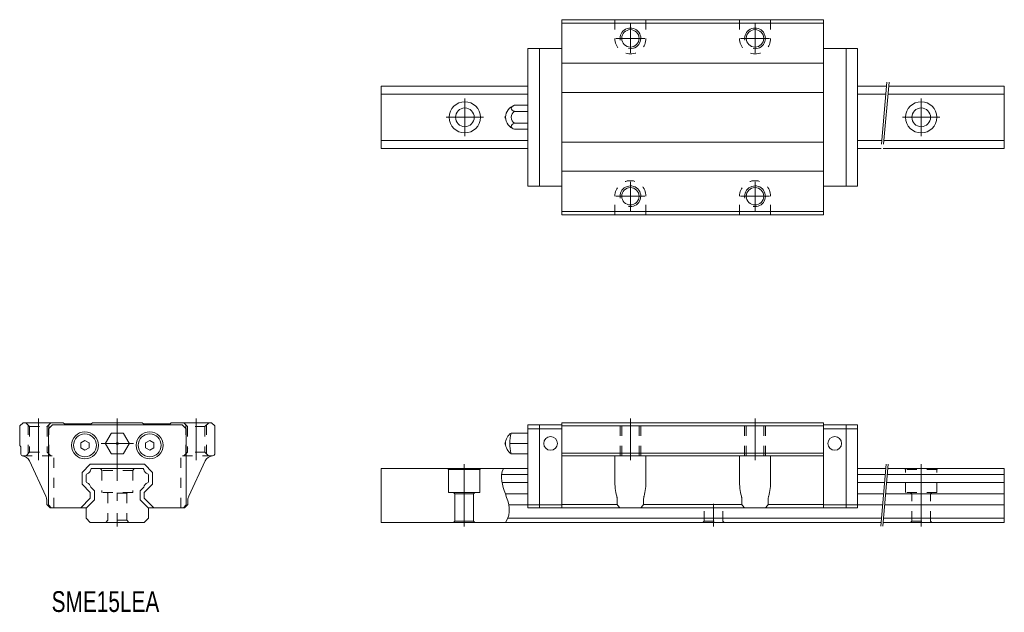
# Model space of a CAD drawing. Header units: inches. Extents: x -24 to 214, y -22 to 121.
import ezdxf

# ---------------------------------------------------------------- set-up
doc = ezdxf.new("R2010")
doc.units = ezdxf.units.IN
for name, pattern in [('CENTER', [22.8, 15, -3, 1.8, -3]), ('DASHED', [4.8, 2.4, -2.4]), ('PHANTOM', [27.6, 15, -3, 1.8, -3, 1.8, -3])]:
    doc.linetypes.add(name, pattern=pattern)
for name, color, linetype, lineweight in [('SHS15C [57]', 89, 'Continuous', 0), ('SHS15V [55]', 89, 'Continuous', 0), ('SME15EA [2]', 89, 'Continuous', 0), ('Unnamed [1]', 89, 'Continuous', 0), ('未命名 [3]', 89, 'Continuous', 0)]:
    doc.layers.add(name, color=color, linetype=linetype, lineweight=lineweight)
doc.styles.add('CK_TEXT_STYLE_0035', font='Smooth', dxfattribs={"width": 0.75, "height": 5})

msp = doc.modelspace()

# ---------------------------------------------------------------- linework, layer by layer
at = {"layer": 'SHS15C [57]', "color": 4, "linetype": 'Continuous', "lineweight": 0}
for p, q in [((-16.6, 22.5), (-15.6, 23.5)), ((-16.6, 22.5), (-16.6, 4.2)), ((15.6, 23.5), (-15.6, 23.5)), ((16.6, 22.5), (15.6, 23.5)), ((16.6, 22.5), (16.6, 4.2)), ((-15.9, 3.5), (-16.6, 4.2)), ((15.9, 3.5), (16.6, 4.2))]:
    msp.add_line(p, q, dxfattribs=at)
at = {"layer": 'SHS15V [55]', "color": 47, "linetype": 'Continuous', "lineweight": 0}
msp.add_line((16.9, 17.9), (16.95, 17.95), dxfattribs=at)
for end in [143.1301, 143.1301, 143.1289]:
    msp.add_arc((-16.6, 22.69), 0.5, 135, end, dxfattribs=at)
at = {"layer": 'SME15EA [2]', "color": 4, "linetype": 'Continuous', "lineweight": 0}
for p, q in [((170, 121), (107, 121)), ((107, 74), (107, 121)), ((170, 74), (170, 121)), ((170, 120.2), (107, 120.2)), ((170, 110.5), (107, 110.5)), ((170, 103.5), (107, 103.5)), ((170, 91.5), (107, 91.5)), ((170, 84.5), (107, 84.5)), ((170, 74.8), (107, 74.8)), ((170, 74), (107, 74)), ((-23.5, 23.2), (-22.7, 24)), ((-22.7, 24), (-13, 24)), ((-12.7, 23.7), (-13, 24)), ((-6.3, 23.7), (-6, 24)), ((6, 24), (-6, 24)), ((6.3, 23.7), (6, 24)), ((12.7, 23.7), (13, 24)), ((22.7, 24), (13, 24)), ((23.5, 23.2), (22.7, 24)), ((-23.5, 18.5), (-23.5, 23.2)), ((-12.7, 23.7), (-6.3, 23.7)), ((12.7, 23.7), (6.3, 23.7)), ((23.5, 16.69), (23.5, 23.2)), ((-23.2, 18.2), (-23.5, 18.5)), ((-23.2, 16.39), (-23.2, 18.2)), ((-17.19, 6.3), (-21.16, 14.82)), ((17.19, 6.3), (21.16, 14.82)), ((-17, 4.3), (-17, 5.46)), ((17, 4.3), (17, 5.46)), ((-17, 4.3), (-16.2, 3.5)), ((16.2, 3.5), (7.4, 3.5)), ((17, 4.3), (16.2, 3.5))]:
    msp.add_line(p, q, dxfattribs=at)
at = {"layer": 'SME15EA [2]', "color": 252, "linetype": 'DASHED', "lineweight": 0}
for p, q in [((119.75, 121), (119.75, 116.5)), ((127.25, 121), (127.25, 116.5)), ((149.75, 121), (149.75, 116.5)), ((157.25, 121), (157.25, 116.5)), ((119.75, 74), (119.75, 78.5)), ((127.25, 74), (127.25, 78.5)), ((149.75, 74), (149.75, 78.5)), ((157.25, 74), (157.25, 78.5)), ((-22, 24), (-21.1, 23.1)), ((-16, 24), (-16.9, 23.1)), ((22, 24), (21.1, 23.1)), ((-21.5, 23.5), (-21.5, 16.48)), ((-21.1, 23.1), (-16.9, 23.1)), ((-21.1, 23.1), (-21.1, 16.88)), ((-16.9, 23.1), (-16.9, 16.88)), ((-16.5, 23.5), (-16.5, 16.48)), ((16.5, 23.5), (16.5, 16.48)), ((16.9, 23.1), (16.9, 16.88)), ((21.1, 23.1), (16.9, 23.1)), ((21.1, 23.1), (21.1, 16.88)), ((21.5, 23.5), (21.5, 16.48)), ((-21.98, 16), (-21.1, 16.88)), ((-21.1, 16.88), (-16.9, 16.88)), ((-16.02, 16), (-16.9, 16.88)), ((16.02, 16), (16.9, 16.88)), ((21.1, 16.88), (16.9, 16.88)), ((21.98, 16), (21.1, 16.88)), ((-22.87, 16), (-15.25, 16)), ((-15.25, 3.5), (-15.25, 16)), ((15.25, 3.5), (15.25, 16)), ((22.89, 16), (15.25, 16))]:
    msp.add_line(p, q, dxfattribs=at)
at = {"layer": 'SME15EA [2]', "color": 252, "linetype": 'CENTER', "lineweight": 0}
for p, q in [((123.5, 113), (123.5, 120)), ((153.5, 113), (153.5, 120)), ((127, 116.5), (120, 116.5)), ((157, 116.5), (150, 116.5)), ((123.5, 75), (123.5, 82)), ((153.5, 75), (153.5, 82)), ((127, 78.5), (120, 78.5)), ((157, 78.5), (150, 78.5)), ((-19, 25), (-19, 15)), ((19, 25), (19, 15))]:
    msp.add_line(p, q, dxfattribs=at)
at = {"layer": 'SME15EA [2]', "color": 4, "linetype": 'Continuous', "lineweight": 0}
for centre in [(123.5, 116.5), (153.5, 116.5), (123.5, 78.5), (153.5, 78.5)]:
    msp.add_circle(centre, 2.1, dxfattribs=at)
at = {"layer": 'SME15EA [2]', "color": 252, "linetype": 'Continuous', "lineweight": 0}
for centre in [(123.5, 116.5), (153.5, 116.5), (123.5, 78.5), (153.5, 78.5)]:
    msp.add_arc(centre, 2.5, 260, 190, dxfattribs=at)
at = {"layer": 'SME15EA [2]', "color": 252, "linetype": 'DASHED', "lineweight": 0}
for centre, start, end in [((123.5, 116.5), 180, 0), ((153.5, 116.5), 180, 0), ((123.5, 78.5), 0, 180), ((153.5, 78.5), 0, 180)]:
    msp.add_arc(centre, 3.75, start, end, dxfattribs=at)
at = {"layer": 'SME15EA [2]', "color": 4, "linetype": 'Continuous', "lineweight": 0}
for centre, radius, start, end in [((22.8, 16.69), 0.7, 273.9044, 0), ((-22.8, 16.39), 0.4, 180, 265.6067), ((-22.98, 14), 2, 25, 85.6067), ((22.98, 14), 2, 93.9044, 155), ((-19, 5.46), 2, 0, 25), ((19, 5.46), 2, 155, 180)]:
    msp.add_arc(centre, radius, start, end, dxfattribs=at)
at = {"layer": 'Unnamed [1]', "color": 4, "linetype": 'Continuous', "lineweight": 0}
for p, q in [((98.8, 80.9), (98.8, 114.1)), ((107, 114.1), (98.8, 114.1)), ((101.6, 80.9), (101.6, 114.1)), ((170, 114.1), (178.2, 114.1)), ((175.4, 80.9), (175.4, 114.1)), ((178.2, 80.9), (178.2, 114.1)), ((63.5, 105), (63.5, 90)), ((98.8, 105), (63.5, 105)), ((185.15, 105), (178.2, 105)), ((213.5, 105), (185.66, 105)), ((213.5, 105), (213.5, 90)), ((98.8, 103.1), (63.5, 103.1)), ((184.99, 103.1), (178.2, 103.1)), ((213.5, 103.1), (185.49, 103.1)), ((95.63, 100.39), (98.8, 100.39)), ((98.8, 100.39), (98.8, 94.61)), ((98.8, 98.94, 2.5), (95.63, 98.94, 2.5)), ((98.8, 96.06, 2.5), (95.63, 96.06, 2.5)), ((95.63, 94.61), (98.8, 94.61)), ((98.8, 91.9), (63.5, 91.9)), ((184.01, 91.9), (178.2, 91.9)), ((213.5, 91.9), (184.51, 91.9)), ((98.8, 90), (63.5, 90)), ((183.84, 90), (178.2, 90)), ((213.5, 90), (184.35, 90)), ((107, 80.9), (98.8, 80.9)), ((170, 80.9), (178.2, 80.9)), ((170, 24), (107, 24)), ((107, 24), (107, 3.5)), ((170, 24), (170, 3.5)), ((-2.83, 19.1), (-1.5, 21.4)), ((1.33, 21.5), (-1.33, 21.5)), ((2.83, 19.1), (1.5, 21.4)), ((98.8, 21.5), (94.79, 21.5)), ((98.8, 23.5), (98.8, 3.5)), ((98.8, 23.5), (107, 23.5)), ((98.8, 22.5), (107, 22.5)), ((98.8, 21.5), (98.8, 16.5)), ((101.6, 23.5), (101.6, 3.5)), ((107, 23.2), (170, 23.2)), ((178.2, 23.5), (170, 23.5)), ((178.2, 22.5), (170, 22.5)), ((175.4, 23.5), (175.4, 3.5)), ((178.2, 23.5), (178.2, 3.5)), ((-8.8, 19.13), (-7.8, 19.7)), ((-8.8, 17.97), (-8.8, 19.13)), ((-6.8, 19.13), (-7.8, 19.7)), ((-6.8, 17.97), (-6.8, 19.13)), ((6.8, 19.13), (7.8, 19.7)), ((6.8, 17.97), (6.8, 19.13)), ((8.8, 19.13), (7.8, 19.7)), ((8.8, 17.97), (8.8, 19.13)), ((98.8, 19), (94.5, 19)), ((-7.8, 17.4), (-8.8, 17.97)), ((-7.8, 17.4), (-6.8, 17.97)), ((-1.5, 16.6), (-2.83, 18.9)), ((1.5, 16.6), (2.83, 18.9)), ((7.8, 17.4), (6.8, 17.97)), ((7.8, 17.4), (8.8, 17.97)), ((107, 16.69), (170, 16.69)), ((1.33, 16.5), (-1.33, 16.5)), ((98.8, 16.5), (94.79, 16.5)), ((107, 16), (170, 16)), ((119.75, 10.19), (119.75, 16)), ((127.25, 16), (127.25, 10.19)), ((149.75, 10.19), (149.75, 16)), ((157.25, 16), (157.25, 10.19)), ((-8.5, 12.01), (-6.51, 14)), ((-8.5, 12.01), (-6.51, 14)), ((-8.5, 12.01), (-6.51, 14)), ((-8.5, 12.01), (-8.5, 9.19)), ((-8.5, 12.01), (-8.5, 9.19)), ((-8.5, 12.01), (-8.5, 9.19)), ((6.51, 14), (-6.51, 14)), ((6.51, 14), (-6.51, 14)), ((6.51, 14), (-6.51, 14)), ((6.07, 13), (-6.07, 13)), ((8.5, 12.01), (6.51, 14)), ((8.5, 12.01), (6.51, 14)), ((8.5, 12.01), (6.51, 14)), ((8.5, 12.01), (8.5, 9.19)), ((8.5, 12.01), (8.5, 9.19)), ((8.5, 12.01), (8.5, 9.19)), ((63.5, 13), (63.5, 0)), ((98.8, 13), (63.5, 13)), ((79.75, 12.7), (79.58, 13)), ((87.25, 12.7), (79.75, 12.7)), ((79.75, 7.2), (79.75, 12.7)), ((87.25, 12.7), (87.42, 13)), ((87.25, 7.2), (87.25, 12.7)), ((184.98, 13), (178.2, 13)), ((213.5, 13), (185.48, 13)), ((213.5, 13), (213.5, 0)), ((-7.5, 11.43), (-7.5, 9.77)), ((-7.5, 11.43), (-7.5, 9.77)), ((-7.5, 11.43), (-7.5, 9.77)), ((98.8, 11.5), (92.51, 11.5)), ((98.8, 9.6), (92.59, 9.6)), ((184.85, 11.5), (178.2, 11.5)), ((184.68, 9.6), (178.2, 9.6)), ((213.5, 9.6), (185.19, 9.6)), ((213.5, 11.5), (185.35, 11.5)), ((-8.5, 9.19), (-6.5, 7.19)), ((-8.5, 9.19), (-6.5, 7.19)), ((-8.5, 9.19), (-6.5, 7.19)), ((-6.5, 7.19), (-6.5, 5.81)), ((-6.5, 7.19), (-6.5, 5.81)), ((-6.5, 7.19), (-6.5, 5.81)), ((-5.5, 7.6, 0), (-5.5, 5.4, 0)), ((5.5, 7.6, 0), (5.5, 5.4, 0)), ((8.5, 9.19), (6.5, 7.19)), ((8.5, 9.19), (6.5, 7.19)), ((8.5, 9.19), (6.5, 7.19)), ((6.5, 7.19), (6.5, 5.81)), ((6.5, 7.19), (6.5, 5.81)), ((6.5, 7.19), (6.5, 5.81)), ((87.25, 7.2), (79.75, 7.2)), ((80.95, 7.2), (81.25, 6.9)), ((85.75, 6.9), (86.05, 7.2)), ((-8.81, 3.5), (-6.5, 5.81)), ((-8.81, 3.5), (-6.5, 5.81)), ((-8.81, 3.5), (-6.5, 5.81)), ((-7.5, 3.4), (-5.5, 5.4)), ((7.5, 3.4), (5.5, 5.4)), ((8.81, 3.5), (6.5, 5.81)), ((8.81, 3.5), (6.5, 5.81)), ((8.81, 3.5), (6.5, 5.81)), ((85.75, 6.9), (81.25, 6.9)), ((81.25, 0.3), (81.25, 6.9)), ((85.75, 0.3), (85.75, 6.9)), ((98.8, 6.9), (93.4, 6.9)), ((120.33, 4.3), (120.33, 5.46)), ((126.67, 5.46), (126.67, 4.3)), ((150.33, 4.3), (150.33, 5.46)), ((156.67, 5.46), (156.67, 4.3)), ((184.45, 6.9), (178.2, 6.9)), ((213.5, 6.9), (184.95, 6.9)), ((-16.2, 3.5), (-7.4, 3.5)), ((-7.5, 1), (-7.5, 3.4)), ((7.5, 1), (7.5, 3.4)), ((98.8, 4.2), (94.22, 4.2)), ((107, 4.2), (98.8, 4.2)), ((98.8, 3.5), (178.2, 3.5)), ((107, 4.3), (120.33, 4.3)), ((126.67, 4.3), (150.33, 4.3)), ((156.67, 4.3), (170, 4.3)), ((170, 4.2), (178.2, 4.2)), ((184.21, 4.2), (178.2, 4.2)), ((213.5, 4.2), (184.71, 4.2)), ((-7.5, 1), (-6.5, 0)), ((6.5, 0), (-6.5, 0)), ((7.5, 1), (6.5, 0)), ((183.84, 0), (63.5, 0)), ((80.95, 0), (81.25, 0.3)), ((81.25, 0.3), (85.75, 0.3)), ((86.05, 0), (85.75, 0.3)), ((93.97, 1), (183.93, 1)), ((213.5, 0), (184.35, 0)), ((184.43, 1), (213.5, 1))]:
    msp.add_line(p, q, dxfattribs=at)
at = {"layer": 'Unnamed [1]', "color": 252, "linetype": 'PHANTOM', "lineweight": 0}
for p, q in [((185.24, 106), (183.75, 89)), ((185.75, 106), (184.26, 89)), ((185.07, 14), (183.75, -1)), ((185.57, 14), (184.26, -1))]:
    msp.add_line(p, q, dxfattribs=at)
at = {"layer": 'Unnamed [1]', "color": 252, "linetype": 'CENTER', "lineweight": 0}
for p, q in [((83.65, 93), (83.65, 102)), ((193.5, 93), (193.5, 102)), ((79.15, 97.5), (88.15, 97.5)), ((189, 97.5), (198, 97.5)), ((0, 25), (0, -1)), ((123.5, 15), (123.5, 25)), ((153.5, 15), (153.5, 25)), ((-3.86, 19), (3.86, 19)), ((83.5, 14), (83.5, -1)), ((193.5, 14), (193.5, -1)), ((143.5, 4.5), (143.5, -1))]:
    msp.add_line(p, q, dxfattribs=at)
at = {"layer": 'Unnamed [1]', "color": 252, "linetype": 'DASHED', "lineweight": 0}
for p, q in [((16, 24), (16.9, 23.1)), ((121, 16), (121, 24)), ((121.4, 16), (121.4, 24)), ((125.6, 16), (125.6, 24)), ((126, 16), (126, 24)), ((151, 16), (151, 24)), ((151.4, 16), (151.4, 24)), ((155.6, 16), (155.6, 24)), ((156, 16), (156, 24)), ((-4.04, 13), (-3.75, 12.5)), ((3.75, 12.5), (-3.75, 12.5)), ((-3.75, 12.5), (-3.75, 7.2)), ((4.04, 13), (3.75, 12.5)), ((3.75, 12.5), (3.75, 7.2)), ((189.75, 12.7), (189.58, 13)), ((197.25, 12.7), (189.75, 12.7)), ((189.75, 7.2), (189.75, 12.7)), ((197.25, 12.7), (197.42, 13)), ((197.25, 7.2), (197.25, 12.7)), ((3.75, 7.2), (-3.75, 7.2)), ((-2.25, 7), (-2.45, 7.2)), ((2.25, 7), (2.45, 7.2)), ((197.25, 7.2), (189.75, 7.2)), ((190.95, 7.2), (191.25, 6.9)), ((195.75, 6.9), (196.05, 7.2)), ((2.25, 7), (-2.25, 7)), ((-2.25, 7), (-2.25, 0.5)), ((2.25, 7), (2.25, 0.5)), ((195.75, 6.9), (191.25, 6.9)), ((191.25, 0.3), (191.25, 6.9)), ((195.75, 0.3), (195.75, 6.9)), ((141.25, 0.3), (141.25, 3.5)), ((145.75, 0.3), (145.75, 3.5)), ((-2.75, 0), (-2.25, 0.5)), ((2.25, 0.5), (-2.25, 0.5)), ((2.75, 0), (2.25, 0.5)), ((140.95, 0), (141.25, 0.3)), ((141.25, 0.3), (145.75, 0.3)), ((146.05, 0), (145.75, 0.3)), ((190.95, 0), (191.25, 0.3)), ((191.25, 0.3), (195.75, 0.3)), ((196.05, 0), (195.75, 0.3))]:
    msp.add_line(p, q, dxfattribs=at)
at = {"layer": 'Unnamed [1]', "color": 4, "linetype": 'Continuous', "lineweight": 0}
for centre, radius in [((83.65, 97.5), 3.75), ((83.65, 97.5), 2.25), ((193.5, 97.5), 3.75), ((193.5, 97.5), 2.25), ((-7.8, 18.55), 3.25), ((7.8, 18.55), 3.25), ((-7.8, 18.55), 2.75), ((0, 19), 0.233), ((7.8, 18.55), 2.75), ((104.3, 19), 1.65), ((172.7, 19), 1.65)]:
    msp.add_circle(centre, radius, dxfattribs=at)
for centre, radius, start, end in [((96.45, 97.5), 3, 105.7932, 179.987), ((93.55, 97.5), 0.25, 111.3333, 248.6667), ((96.45, 97.5), 3, 179.987, 254.2068), ((96.45, 97.5, 2.5), 1.66, 119.4962, 240.5038), ((-1.33, 21.3), 0.2, 90, 150), ((1.33, 21.3), 0.2, 30, 90), ((96.45, 19), 3, 123.5339, 179.987), ((105.35, 19), 10.85, 166.6495, 193.3036), ((-2.66, 19), 0.2, 150, 210), ((2.66, 19), 0.2, 330, 30), ((93.55, 19), 0.25, 111.3333, 248.6667), ((96.45, 19), 3, 179.987, 236.4193), ((-1.33, 16.7), 0.2, 210, 270), ((1.33, 16.7), 0.2, 270, 330), ((-7.74, 13.04), 1.4, 288.5064, 348.4769), ((-7.74, 13.04), 1.4, 288.5064, 348.4769), ((-7.74, 13.04), 1.4, 288.5064, 348.4769), ((-6.07, 12.7), 0.3, 90, 168.4769), ((-6.07, 12.7), 0.3, 90, 168.4769), ((-6.07, 12.7), 0.3, 90, 168.4769), ((6.07, 12.7), 0.3, 11.5231, 90), ((6.07, 12.7), 0.3, 11.5231, 90), ((6.07, 12.7), 0.3, 11.5231, 90), ((7.74, 13.04), 1.4, 191.5231, 251.4936), ((7.74, 13.04), 1.4, 191.5231, 251.4936), ((7.74, 13.04), 1.4, 191.5231, 251.4936), ((-7.2, 11.43), 0.3, 108.5064, 180), ((-7.2, 11.43), 0.3, 108.5064, 180), ((-7.2, 11.43), 0.3, 108.5064, 180), ((-7.2, 9.77), 0.3, 180, 251.4936), ((-7.2, 9.77), 0.3, 180, 251.4936), ((-7.2, 9.77), 0.3, 180, 251.4936), ((-7.74, 8.16), 1.4, 13.008, 71.4936), ((-7.74, 8.16), 1.4, 13.008, 71.4936), ((-7.74, 8.16), 1.4, 13.008, 71.4936), ((7.74, 8.16), 1.4, 108.5064, 166.992), ((7.74, 8.16), 1.4, 108.5064, 166.992), ((7.74, 8.16), 1.4, 108.5064, 166.992), ((7.2, 11.43), 0.3, 360, 71.4936), ((7.2, 11.43), 0.3, 360, 71.4936), ((7.2, 11.43), 0.3, 360, 71.4936), ((7.2, 9.77), 0.3, 288.5064, 0), ((7.2, 9.77), 0.3, 288.5064, 0), ((7.2, 9.77), 0.3, 288.5064, 0), ((123.5, 6.3), 3.75, 212.231, 228.3025), ((123.5, 6.3), 3.75, 311.6975, 327.769), ((153.5, 6.3), 3.75, 212.231, 228.3025), ((153.5, 6.3), 3.75, 311.6975, 327.769)]:
    msp.add_arc(centre, radius, start, end, dxfattribs=at)
at = {"layer": 'Unnamed [1]', "color": 4, "linetype": 'Continuous', "lineweight": 0, "extrusion": (0, -0.866025, -0.5)}
msp.add_arc((96.45, -48.75, -86.94), 1.66, 119.4962, 240.5038, dxfattribs=at)
at = {"layer": 'Unnamed [1]', "color": 4, "linetype": 'Continuous', "lineweight": 0, "extrusion": (1.06054e-16, 0.866025, -0.5)}
msp.add_arc((-96.45, 48.75, 81.94), 1.66, 299.4962, 60.5038, dxfattribs=at)
at = {"layer": 'Unnamed [1]', "color": 4, "linetype": 'Continuous', "lineweight": 0}
for centre, start_param, end_param in [((123.5, 10.19), 1.570796, 2.07529), ((123.5, 10.19), 4.207895, 4.712389), ((153.5, 10.19), 1.570796, 2.07529), ((153.5, 10.19), 4.207895, 4.712389)]:
    msp.add_ellipse(centre, major_axis=(0, 8.04), ratio=0.466308, start_param=start_param, end_param=end_param, dxfattribs=at)
for points, knots in [([(92.96, 13), (91.96, 10.96), (93.5, 6.63), (95.04, 2.29), (93.41, 0)], [0, 0, 0, 0, 0.4710544, 1, 1, 1, 1]), ([(120.33, 5.46), (120.33, 5.53), (120.33, 5.6), (120.32, 5.75), (120.3, 5.89), (120.28, 6.03), (120.25, 6.17), (120.23, 6.24), (120.22, 6.3)], [0, 0, 0, 0, 0.25, 0.25, 0.5, 0.75, 0.75, 1, 1, 1, 1]), ([(126.78, 6.3), (126.77, 6.24), (126.75, 6.17), (126.72, 6.03), (126.71, 5.96), (126.68, 5.75), (126.67, 5.6), (126.67, 5.46)], [0, 0, 0, 0, 0.25, 0.25, 0.5, 0.5, 1, 1, 1, 1]), ([(150.33, 5.46), (150.33, 5.6), (150.32, 5.75), (150.29, 5.96), (150.28, 6.03), (150.25, 6.17), (150.23, 6.24), (150.22, 6.3)], [0, 0, 0, 0, 0.5, 0.5, 0.75, 0.75, 1, 1, 1, 1]), ([(156.78, 6.3), (156.75, 6.17), (156.72, 6.04), (156.69, 5.82), (156.68, 5.75), (156.67, 5.6), (156.67, 5.53), (156.67, 5.46)], [0, 0, 0, 0, 0.5, 0.5, 0.75, 0.75, 1, 1, 1, 1])]:
    msp.add_open_spline(points, degree=3, knots=knots, dxfattribs=at)
at = {"layer": '未命名 [3]', "color": 4, "linetype": 'Continuous', "lineweight": 0}
for p, q in [((6.07, 13), (-6.07, 13)), ((6.07, 13), (-6.07, 13)), ((6.07, 13), (-6.07, 13)), ((7.5, 11.43), (7.5, 9.77)), ((7.5, 11.43), (7.5, 9.77)), ((7.5, 11.43), (7.5, 9.77)), ((-6.38, 8.48), (-5.5, 7.6)), ((-6.38, 8.48), (-5.5, 7.6)), ((-6.38, 8.48), (-5.5, 7.6)), ((-5.5, 7.6, 0), (-5.5, 5.4, 0)), ((-5.5, 7.6, 0), (-5.5, 5.4, 0)), ((-5.5, 7.6, 0), (-5.5, 5.4, 0)), ((6.38, 8.48), (5.5, 7.6)), ((6.38, 8.48), (5.5, 7.6)), ((6.38, 8.48), (5.5, 7.6)), ((5.5, 7.6, 0), (5.5, 5.4, 0)), ((5.5, 7.6, 0), (5.5, 5.4, 0)), ((5.5, 7.6, 0), (5.5, 5.4, 0)), ((-7.5, 3.4), (-5.5, 5.4)), ((-7.5, 3.4), (-5.5, 5.4)), ((-7.5, 3.4), (-5.5, 5.4)), ((7.5, 3.4), (5.5, 5.4)), ((7.5, 3.4), (5.5, 5.4)), ((7.5, 3.4), (5.5, 5.4))]:
    msp.add_line(p, q, dxfattribs=at)

# ---------------------------------------------------------------- texts
at = {"layer": 'Unnamed [1]', "color": 4, "linetype": 'Continuous', "lineweight": 0, "insert": (-15.82, -16.56), "char_height": 5, "attachment_point": 1, "line_spacing_factor": 0.75, "style": 'CK_TEXT_STYLE_0035'}
msp.add_mtext('SME15LEA', dxfattribs=at)

doc.saveas('drawing.dxf')
